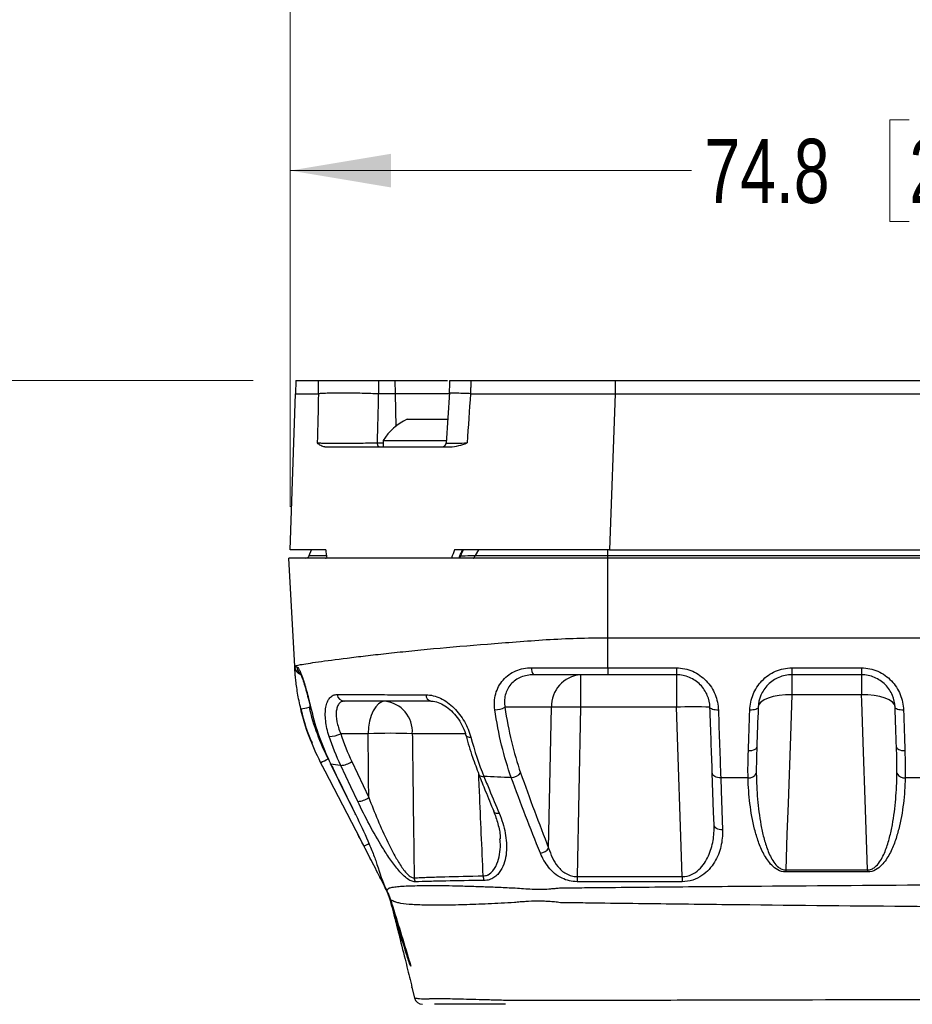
# Model space of a CAD drawing. Header units: millimetres. Extents: x 10 to 272, y 8 to 208.
# Tile 24 of 45: x 49 to 75, y 115 to 144. Entities that reach past the tile are written whole.
import ezdxf

# ---------------------------------------------------------------- set-up
doc = ezdxf.new("R2010")
doc.units = ezdxf.units.MM
doc.styles.add('SLDTEXTSTYLE0', font='TXT', dxfattribs={"width": 0.75})
doc.dimstyles.new('SLDDIMSTYLE2', dxfattribs={"dimtxt": 1.905, "dimasz": 3, "dimexe": 0, "dimexo": 0.0625, "dimgap": 0.47625, "dimtad": 0, "dimtih": 1, "dimtoh": 1, "dimdec": 1, "dimlfac": 2, "dimrnd": 1e-09, "dimzin": 12, "dimdsep": 46, "dimtxsty": 'SLDTEXTSTYLE0', "dimsah": 1, "dimcen": 0.09, "dimadec": 0, "dimazin": 3, "dimtfac": 1, "dimtdec": 1, "dimtofl": 0, "dimtmove": 0, "dimatfit": 3, "dimfxl": 1, "dimfrac": 2, "dimtolj": 1, "dimtzin": 12, "dimarcsym": 0})

# ---------------------------------------------------------------- blocks, each defined once
blk = doc.blocks.new('_D_2')
at = {"color": 7, "linetype": 'Continuous', "lineweight": 18}
for p, q in [((56.877, 130.009), (56.877, 149.669)), ((105.481, 104.774), (105.481, 149.669)), ((75.274, 148.006), (74.693, 148.006)), ((74.693, 148.006), (74.693, 144.982)), ((80.2, 148.006), (80.781, 148.006)), ((80.781, 148.006), (80.781, 144.982)), ((56.877, 146.494), (68.8, 146.494)), ((105.481, 146.494), (81.747, 146.494)), ((74.693, 144.982), (75.274, 144.982)), ((80.781, 144.982), (80.2, 144.982))]:
    blk.add_line(p, q, dxfattribs=at)
for points in [[(56.877, 146.494), (59.877, 145.994), (59.877, 146.994)], [(105.481, 146.494), (102.481, 146.994), (102.481, 145.994)]]:
    blk.add_solid(points, dxfattribs=at)
at = {"color": 7, "linetype": 'Continuous', "lineweight": 18, "char_height": 1.905, "attachment_point": 1, "style": 'SLDTEXTSTYLE0'}
for s, insert in [('97.2', (69.186, 147.438)), ('3.83', (75.274, 147.438))]:
    blk.add_mtext(s, dxfattribs=dict(at, insert=insert))
blk = doc.blocks.new('_D_3')
at = {"color": 7, "linetype": 'Continuous', "lineweight": 18}
for p, q in [((56.877, 130.009), (56.877, 143.171)), ((94.26, 130.009), (94.26, 143.171)), ((75.274, 141.508), (74.693, 141.508)), ((74.693, 141.508), (74.693, 138.484)), ((80.2, 141.508), (80.781, 141.508)), ((80.781, 141.508), (80.781, 138.484)), ((56.877, 139.996), (68.8, 139.996)), ((94.26, 139.996), (81.747, 139.996)), ((74.693, 138.484), (75.274, 138.484)), ((80.781, 138.484), (80.2, 138.484))]:
    blk.add_line(p, q, dxfattribs=at)
for points in [[(56.877, 139.996), (59.877, 139.496), (59.877, 140.496)], [(94.26, 139.996), (91.26, 140.496), (91.26, 139.496)]]:
    blk.add_solid(points, dxfattribs=at)
at = {"color": 7, "linetype": 'Continuous', "lineweight": 18, "char_height": 1.905, "attachment_point": 1, "style": 'SLDTEXTSTYLE0'}
for s, insert in [('74.8', (69.186, 140.939)), ('2.94', (75.274, 140.939))]:
    blk.add_mtext(s, dxfattribs=dict(at, insert=insert))
blk = doc.blocks.new('_D_4')
at = {"color": 7, "linetype": 'Continuous', "lineweight": 18}
for p, q in [((55.776, 133.764), (39.779, 133.764)), ((42.954, 133.764), (42.954, 114.626)), ((42.954, 114.24), (42.374, 114.24)), ((42.374, 114.24), (42.374, 111.215)), ((47.881, 114.24), (48.461, 114.24)), ((48.461, 114.24), (48.461, 111.215)), ((42.374, 111.215), (42.954, 111.215)), ((48.461, 111.215), (47.881, 111.215)), ((42.954, 88.229), (42.954, 110.828)), ((63.601, 88.229), (39.779, 88.229))]:
    blk.add_line(p, q, dxfattribs=at)
for points in [[(42.954, 133.764), (42.454, 130.764), (43.454, 130.764)], [(42.954, 88.229), (43.454, 91.229), (42.454, 91.229)]]:
    blk.add_solid(points, dxfattribs=at)
at = {"color": 7, "linetype": 'Continuous', "lineweight": 18, "char_height": 1.905, "attachment_point": 1, "style": 'SLDTEXTSTYLE0'}
for s, insert in [('91.1', (36.867, 113.671)), ('3.59', (42.954, 113.671))]:
    blk.add_mtext(s, dxfattribs=dict(at, insert=insert))

msp = doc.modelspace()

# ---------------------------------------------------------------- linework, layer by layer
at = {"color": 7, "linetype": 'Continuous', "lineweight": 25}
for p, q in [((57.046, 133.764), (57.039, 133.364)), ((59.501, 133.764), (59.99, 133.764)), ((59.99, 133.764), (59.995, 133.364)), ((59.99, 133.764), (61.555, 133.764)), ((66.533, 133.764), (66.533, 133.364)), ((66.533, 133.764), (84.604, 133.764)), ((56.877, 128.739), (57.039, 133.364)), ((57.718, 133.368), (57.717, 133.364)), ((59.995, 133.364), (59.498, 133.364)), ((61.625, 133.364), (59.995, 133.364)), ((59.995, 133.364), (60.016, 132.401)), ((61.608, 133.404), (61.514, 131.904)), ((62.236, 133.364), (62.235, 133.371)), ((66.533, 133.364), (66.371, 128.739)), ((66.533, 133.364), (84.604, 133.364)), ((60.356, 132.614), (61.565, 132.614)), ((59.463, 131.909), (59.643, 131.909)), ((59.643, 131.979), (59.643, 131.789)), ((59.643, 131.979), (61.526, 131.979)), ((57.913, 131.789), (61.633, 131.789)), ((57.934, 128.739), (56.877, 128.739)), ((57.448, 128.571), (57.509, 128.739)), ((66.371, 128.739), (61.761, 128.739)), ((62.478, 128.739), (62.371, 128.571)), ((66.318, 128.571), (66.318, 128.739)), ((66.371, 128.739), (84.765, 128.739)), ((57.013, 125.273), (56.844, 128.489)), ((66.318, 128.489), (56.844, 128.489)), ((57.448, 128.571), (57.958, 128.571)), ((62.371, 128.571), (66.318, 128.571)), ((66.318, 128.489), (66.318, 128.571)), ((66.318, 128.571), (84.818, 128.571)), ((66.318, 126.124), (66.318, 128.489)), ((84.818, 128.489), (66.318, 128.489)), ((66.318, 125.229), (66.318, 126.124)), ((66.318, 126.124), (84.818, 126.124)), ((66.318, 125.229), (66.318, 125.024)), ((66.318, 125.229), (68.353, 125.229)), ((68.353, 125.229), (68.353, 125.024)), ((71.784, 125.229), (73.853, 125.229)), ((71.784, 125.229), (71.784, 125.024)), ((73.853, 125.229), (73.853, 125.024)), ((65.509, 125.024), (65.509, 124.059)), ((68.353, 125.024), (66.318, 125.024)), ((68.353, 125.024), (68.353, 124.059)), ((73.853, 125.024), (71.784, 125.024)), ((71.784, 125.024), (71.784, 124.43)), ((73.853, 125.024), (73.853, 124.43)), ((73.853, 124.43), (71.784, 124.43)), ((57.482, 124.059), (57.439, 124.059)), ((64.643, 124.059), (63.261, 124.059)), ((64.559, 119.875), (64.643, 124.059)), ((65.509, 124.059), (65.407, 119.032)), ((68.353, 124.059), (65.509, 124.059)), ((68.528, 119.032), (68.353, 124.059)), ((59.195, 123.274), (58.38, 123.274)), ((62.066, 123.274), (60.508, 123.274)), ((58.007, 122.529), (58.08, 122.389)), ((57.901, 122.198), (57.785, 122.423)), ((58.71, 122.445), (59.215, 121.377)), ((62.483, 122.064), (62.484, 122.06)), ((70.484, 121.961), (69.67, 121.961)), ((75.984, 121.961), (75.153, 121.961)), ((65.407, 119.032), (65.407, 118.879)), ((65.407, 119.032), (68.528, 119.032)), ((68.528, 119.032), (68.528, 118.879)), ((71.602, 119.229), (71.602, 119.168)), ((71.602, 119.229), (74.034, 119.229)), ((74.034, 119.168), (71.602, 119.168)), ((74.034, 119.229), (74.034, 119.168)), ((59.723, 118.645), (59.659, 118.797)), ((68.528, 118.879), (65.407, 118.879)), ((59.941, 118.028), (60.168, 117.118)), ((60.023, 117.77), (59.95, 118.064)), ((60.497, 115.733), (60.573, 115.427)), ((60.575, 115.429), (60.571, 115.429))]:
    msp.add_line(p, q, dxfattribs=at)
at = {"color": 7, "linetype": 'Continuous', "lineweight": 25, "flags": 128}
for points in [[(57.717, 133.364), (57.718, 133.564), (57.719, 133.669), (57.72, 133.764)], [(59.501, 133.764), (59.501, 133.669), (59.5, 133.535), (59.499, 133.408), (59.498, 133.364)], [(61.617, 133.764), (61.615, 133.688), (61.607, 133.386)], [(62.248, 133.764), (62.242, 133.564), (62.241, 133.538), (62.237, 133.411), (62.236, 133.364)], [(59.463, 131.909), (59.465, 131.886), (59.47, 131.863), (59.477, 131.842), (59.487, 131.824), (59.499, 131.809), (59.512, 131.798), (59.526, 131.791), (59.541, 131.789)], [(62.319, 128.489), (62.327, 128.49), (62.335, 128.495), (62.343, 128.502), (62.351, 128.511), (62.357, 128.523), (62.363, 128.538), (62.367, 128.554), (62.371, 128.571)], [(71.784, 124.43), (71.591, 124.428), (71.405, 124.411), (71.233, 124.379), (71.082, 124.334), (70.958, 124.277), (70.865, 124.21), (70.806, 124.137), (70.785, 124.059)], [(71.784, 124.43), (71.741, 123.198), (71.671, 121.197), (71.639, 120.29), (71.602, 119.229)], [(74.852, 124.059), (74.83, 124.137), (74.772, 124.21), (74.679, 124.277), (74.554, 124.334), (74.403, 124.379), (74.232, 124.411), (74.046, 124.428), (73.853, 124.43)], [(74.034, 119.229), (73.972, 121.022), (73.902, 123.023), (73.859, 124.235), (73.853, 124.43)], [(59.695, 124.239), (59.6, 124.22), (59.508, 124.166), (59.423, 124.077), (59.348, 123.958), (59.286, 123.812), (59.238, 123.645), (59.208, 123.464), (59.195, 123.274)], [(69.602, 123.978), (69.553, 123.978), (69.507, 123.981), (69.464, 123.988), (69.426, 123.998), (69.395, 124.011), (69.372, 124.025), (69.357, 124.041), (69.352, 124.059)], [(70.785, 124.059), (70.779, 124.041), (70.765, 124.025), (70.741, 124.011), (70.71, 123.998), (70.673, 123.988), (70.63, 123.981), (70.583, 123.978), (70.535, 123.978)], [(75.102, 123.978), (75.053, 123.978), (75.007, 123.981), (74.964, 123.988), (74.926, 123.998), (74.895, 124.011), (74.872, 124.025), (74.857, 124.041), (74.852, 124.059)], [(62.102, 123.219), (62.103, 123.214), (62.115, 123.199), (62.136, 123.187), (62.165, 123.179), (62.202, 123.175), (62.244, 123.175)], [(70.744, 122.887), (70.738, 122.861), (70.723, 122.837), (70.7, 122.815), (70.669, 122.796), (70.631, 122.781), (70.588, 122.77), (70.542, 122.763), (70.494, 122.762)], [(75.143, 122.762), (75.095, 122.763), (75.048, 122.77), (75.005, 122.781), (74.968, 122.796), (74.937, 122.815), (74.913, 122.837), (74.899, 122.861), (74.893, 122.887)], [(59.067, 119.942), (58.838, 120.386), (57.92, 122.162), (57.785, 122.423)], [(58.088, 122.368), (58.079, 122.373), (58.076, 122.376)], [(58.886, 121.265), (58.681, 121.7), (58.381, 122.333)], [(62.484, 122.06), (62.484, 122.06), (62.498, 122.039), (62.521, 122.022), (62.553, 122.01), (62.591, 122.005), (62.634, 122.005)], [(69.67, 121.961), (69.622, 121.964), (69.575, 121.972), (69.533, 121.985), (69.495, 122.004), (69.464, 122.027), (69.44, 122.054), (69.426, 122.084), (69.42, 122.114)], [(69.474, 120.568), (69.461, 120.949), (69.42, 122.114)], [(69.67, 121.961), (69.683, 121.58), (69.724, 120.415)], [(58.828, 120.865), (58.819, 120.87), (58.817, 120.873)], [(62.925, 120.971), (62.927, 120.968), (62.943, 120.945), (62.968, 120.928), (63.001, 120.917), (63.042, 120.912), (63.087, 120.915)], [(69.724, 120.415), (69.676, 120.417), (69.629, 120.425), (69.587, 120.439), (69.549, 120.457), (69.518, 120.481), (69.495, 120.508), (69.48, 120.537), (69.474, 120.568)], [(59.903, 118.204), (59.9, 118.2), (59.9, 118.195)]]:
    msp.add_lwpolyline(points, dxfattribs=at)
at = {"color": 7, "linetype": 'Continuous', "lineweight": 25}
for centre, radius, start, end in [((61.068, 131.097), 1.676, 115.1629, 148.2537), ((61.389, 131.914), 0.125, 270.0422, 357.5388), ((57.331, 128.614), 0.125, 270, 340), ((57.925, 128.599), 0.11, 270.0555, 293.13), ((62.48, 125.558), 5.474, 182.9857, 183.1197), ((57.263, 125.274), 0.25, 183.1048, 253.1165), ((57.323, 125.273), 0.25, 183.2481, 231.8913), ((64.306, 125.191), 0.257, 170.6362, 220.6003), ((65.578, 124.091), 0.935, 94.22, 182.0087), ((58.5, 124.466), 0.228, 186.7658, 266.784), ((61.105, 124.422), 0.19, 177.9441, 254.956), ((56.954, 125.822), 1.829, 277.5975, 285.3766), ((59.596, 123.331), 0.914, 356.4291, 83.7519), ((62.966, 124.62), 0.635, 269.5499, 297.6999), ((65.076, 107.246), 16.818, 88.5256, 91.4744), ((68.852, 116.889), 7.187, 86.013, 93.987), ((58.035, 123.957), 0.765, 270.2418, 296.7929), ((59.852, 106.165), 17.121, 87.804, 92.196), ((57.045, 124.258), 1.979, 291.96, 299.0916), ((58.362, 122.927), 0.594, 271.8728, 305.8617), ((63.422, 122.362), 0.392, 273.9025, 320.6567), ((70.507, 122.209), 0.248, 264.559, 333.5442), ((75.13, 122.209), 0.248, 206.4559, 275.441), ((58.866, 121.861), 0.596, 271.9675, 305.8207), ((58.681, 120.976), 1.104, 290.4814, 299.1623), ((64.259, 120.095), 0.372, 278.5248, 323.8044), ((63.103, 119.061), 0.491, 181.0803, 197.3369), ((60.856, 119.007), 0.293, 182.3801, 206.6897), ((59.905, 118.152), 0.00403, 102.7505, 121.9015), ((60.41, 117.251), 0.25, 194.0116, 195.3898), ((60.434, 117.185), 0.275, 194.0296, 194.4321), ((60.814, 115.489), 0.25, 194.1266, 269.8157)]:
    msp.add_arc(centre, radius, start, end, dxfattribs=at)
for centre, major_axis, ratio, start_param, end_param in [((63.703, 51.987), (4.092, 285.891), 0.02608, 1.28252, 1.287843), ((64.416, 52.027), (4.807, 285.898), 0.022924, 1.282701, 1.288003), ((64.426, 72.698), (16.943, 275.474), 0.021952, 1.350077, 1.355519), ((66.12, 121.211), (-6.076, 26.117), 0.248775, 1.221118, 1.231082), ((66.313, 126.748), (9.174, 26.791), 0.174898, 1.556358, 1.565696)]:
    msp.add_ellipse(centre, major_axis=major_axis, ratio=ratio, start_param=start_param, end_param=end_param, dxfattribs=at)
for points, knots in [([(57.046, 133.764), (57.046, 133.764), (57.161, 133.764), (57.481, 133.764), (57.592, 133.764), (57.72, 133.764)], [5.4983961, 5.4983961, 5.4983961, 5.4983961, 5.7680309, 5.7680309, 5.8773769, 5.8773769, 5.8773769, 5.8773769]), ([(57.72, 133.764), (57.753, 133.764), (57.795, 133.764), (57.897, 133.764), (57.958, 133.764), (58.09, 133.764), (58.164, 133.764), (58.321, 133.764), (58.404, 133.764), (58.576, 133.764), (58.666, 133.764), (58.843, 133.764), (58.933, 133.764), (59.108, 133.764), (59.192, 133.764), (59.354, 133.764), (59.431, 133.764), (59.501, 133.764)], [0, 0, 0, 0, 0.125, 0.125, 0.25, 0.25, 0.375, 0.375, 0.5, 0.5, 0.625, 0.625, 0.75, 0.75, 0.875, 0.875, 1, 1, 1, 1]), ([(61.62, 133.764), (61.63, 133.764), (61.651, 133.764), (61.841, 133.764), (62.063, 133.764), (62.212, 133.764), (62.248, 133.764)], [0, 0, 0, 0, 0.2904492, 0.5962478, 0.9020707, 1, 1, 1, 1]), ([(62.248, 133.764), (62.696, 133.764), (63.163, 133.764), (64.574, 133.764), (65.553, 133.764), (66.533, 133.764)], [0.3166331, 0.3166331, 0.3166331, 0.3166331, 0.4754386, 0.4754386, 0.7847892, 0.7847892, 0.7847892, 0.7847892]), ([(59.498, 133.364), (59.427, 133.367), (59.352, 133.37), (59.191, 133.376), (59.105, 133.379), (58.931, 133.383), (58.842, 133.385), (58.664, 133.387), (58.576, 133.388), (58.404, 133.388), (58.32, 133.388), (58.164, 133.386), (58.09, 133.385), (57.956, 133.382), (57.897, 133.38), (57.794, 133.374), (57.751, 133.371), (57.718, 133.368)], [0, 0, 0, 0, 0.125, 0.125, 0.25, 0.25, 0.375, 0.375, 0.5, 0.5, 0.625, 0.625, 0.75, 0.75, 0.875, 0.875, 1, 1, 1, 1]), ([(62.235, 133.371), (62.19, 133.373), (62.033, 133.379), (61.811, 133.386), (61.634, 133.389), (61.621, 133.387), (61.614, 133.385)], [0, 0, 0, 0, 0.12244, 0.428919, 0.73541, 1, 1, 1, 1]), ([(57.686, 131.908), (57.719, 131.908), (57.763, 131.907), (57.866, 131.906), (57.925, 131.906), (58.059, 131.906), (58.132, 131.906), (58.288, 131.905), (58.373, 131.905), (58.544, 131.905), (58.631, 131.906), (58.81, 131.906), (58.899, 131.906), (59.072, 131.907), (59.158, 131.907), (59.318, 131.908), (59.393, 131.909), (59.463, 131.909)], [0, 0, 0, 0, 0.125, 0.125, 0.25, 0.25, 0.375, 0.375, 0.5, 0.5, 0.625, 0.625, 0.75, 0.75, 0.875, 0.875, 1, 1, 1, 1]), ([(57.913, 131.789), (57.87, 131.789), (57.83, 131.806), (57.755, 131.851), (57.72, 131.879), (57.686, 131.908)], [0, 0, 0, 0, 0.5, 0.5, 1, 1, 1, 1]), ([(61.528, 131.906), (61.524, 131.906), (61.507, 131.905), (61.609, 131.905), (61.819, 131.906), (62.033, 131.907), (62.138, 131.908)], [0, 0, 0, 0, 0.092045, 0.399892, 0.707463, 1, 1, 1, 1]), ([(61.633, 131.789), (61.717, 131.789), (61.802, 131.806), (61.97, 131.85), (62.054, 131.879), (62.138, 131.908)], [0, 0, 0, 0, 0.5, 0.5, 1, 1, 1, 1]), ([(61.891, 128.489), (61.913, 128.539), (61.935, 128.589), (61.958, 128.639), (61.973, 128.672), (61.988, 128.705), (62.003, 128.739)], [0.0000001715, 0.0000001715, 0.0000001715, 0.0000001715, 0.0003288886, 0.0003288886, 0.0003288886, 0.0005481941, 0.0005481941, 0.0005481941, 0.0005481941]), ([(61.926, 128.515), (61.934, 128.533), (61.967, 128.608), (62.002, 128.682), (62.028, 128.737)], [0, 0, 0, 0, 0.243717, 1, 1, 1, 1]), ([(61.925, 128.515), (61.922, 128.509), (61.915, 128.494), (61.9, 128.491), (61.891, 128.489)], [0, 0, 0, 0, 0.434665, 1, 1, 1, 1]), ([(61.944, 128.556), (61.949, 128.556), (62.015, 128.558), (62.173, 128.564), (62.325, 128.569), (62.371, 128.571)], [0, 0, 0, 0, 0.052144, 0.715397, 1, 1, 1, 1]), ([(57.013, 125.273), (57.012, 125.284), (57.072, 125.303), (57.249, 125.337), (57.322, 125.349), (57.5, 125.377), (57.603, 125.393), (57.952, 125.442), (58.238, 125.48), (58.745, 125.543), (58.928, 125.565), (59.315, 125.611), (59.518, 125.634), (59.946, 125.681), (60.17, 125.704), (60.639, 125.752), (60.885, 125.776), (61.648, 125.848), (62.183, 125.893), (63.021, 125.96), (63.306, 125.981), (63.89, 126.024), (64.189, 126.048), (64.789, 126.086), (65.092, 126.1), (65.702, 126.119), (66.01, 126.124), (66.318, 126.124)], [0, 0, 0, 0, 0.125, 0.125, 0.1875, 0.1875, 0.25, 0.25, 0.375, 0.375, 0.4375, 0.4375, 0.5, 0.5, 0.5625, 0.5625, 0.625, 0.625, 0.75, 0.75, 0.8125, 0.8125, 0.875, 0.875, 0.9375, 0.9375, 1, 1, 1, 1]), ([(57.195, 124.009), (57.157, 124.17), (57.125, 124.331), (57.087, 124.554), (57.077, 124.626), (57.058, 124.763), (57.05, 124.826), (57.038, 124.943), (57.033, 124.997), (57.025, 125.09), (57.022, 125.129), (57.018, 125.194), (57.016, 125.219), (57.014, 125.252), (57.014, 125.26), (57.014, 125.26)], [0, 0, 0, 0, 0.25, 0.25, 0.375, 0.375, 0.5, 0.5, 0.625, 0.625, 0.75, 0.75, 0.875, 0.875, 1, 1, 1, 1]), ([(57.074, 125.259), (57.083, 125.259), (57.094, 125.252), (57.12, 125.223), (57.134, 125.2), (57.165, 125.141), (57.181, 125.104), (57.217, 125.016), (57.236, 124.964), (57.275, 124.848), (57.296, 124.784), (57.337, 124.645), (57.358, 124.571), (57.4, 124.417), (57.422, 124.335), (57.463, 124.172), (57.483, 124.09), (57.502, 124.007)], [0, 0, 0, 0, 0.125, 0.125, 0.25, 0.25, 0.375, 0.375, 0.5, 0.5, 0.625, 0.625, 0.75, 0.75, 0.875, 0.875, 1, 1, 1, 1]), ([(62.961, 123.986), (62.949, 124.066), (62.946, 124.145), (62.954, 124.304), (62.967, 124.383), (63.028, 124.609), (63.103, 124.751), (63.256, 124.926), (63.315, 124.98), (63.442, 125.071), (63.51, 125.109), (63.656, 125.171), (63.733, 125.195), (63.89, 125.225), (63.971, 125.233), (64.053, 125.233)], [0, 0, 0, 0, 0.125, 0.125, 0.25, 0.25, 0.5, 0.5, 0.625, 0.625, 0.75, 0.75, 0.875, 0.875, 1, 1, 1, 1]), ([(64.053, 125.233), (64.424, 125.232), (64.801, 125.23), (65.556, 125.229), (65.936, 125.229), (66.318, 125.229)], [0, 0, 0, 0, 0.5, 0.5, 1, 1, 1, 1]), ([(68.353, 125.229), (68.521, 125.229), (68.687, 125.193), (68.914, 125.094), (68.988, 125.052), (69.123, 124.957), (69.184, 124.904), (69.298, 124.785), (69.349, 124.72), (69.436, 124.584), (69.473, 124.513), (69.534, 124.364), (69.557, 124.287), (69.59, 124.133), (69.599, 124.056), (69.602, 123.978)], [0, 0, 0, 0, 0.25, 0.25, 0.375, 0.375, 0.5, 0.5, 0.625, 0.625, 0.75, 0.75, 0.875, 0.875, 1, 1, 1, 1]), ([(70.535, 123.978), (70.537, 124.056), (70.547, 124.134), (70.58, 124.289), (70.603, 124.365), (70.694, 124.587), (70.783, 124.727), (70.953, 124.904), (71.016, 124.959), (71.151, 125.054), (71.223, 125.094), (71.375, 125.16), (71.455, 125.186), (71.617, 125.22), (71.7, 125.229), (71.784, 125.229)], [0, 0, 0, 0, 0.125, 0.125, 0.25, 0.25, 0.5, 0.5, 0.625, 0.625, 0.75, 0.75, 0.875, 0.875, 1, 1, 1, 1]), ([(73.853, 125.229), (74.021, 125.229), (74.187, 125.193), (74.414, 125.094), (74.488, 125.052), (74.623, 124.957), (74.684, 124.904), (74.798, 124.785), (74.849, 124.72), (74.936, 124.584), (74.973, 124.513), (75.034, 124.364), (75.057, 124.287), (75.09, 124.133), (75.099, 124.056), (75.102, 123.978)], [0, 0, 0, 0, 0.25, 0.25, 0.375, 0.375, 0.5, 0.5, 0.625, 0.625, 0.75, 0.75, 0.875, 0.875, 1, 1, 1, 1]), ([(57.165, 125.089), (57.164, 125.091), (57.161, 125.095), (57.185, 125.054), (57.225, 124.959), (57.281, 124.8), (57.347, 124.584), (57.415, 124.33), (57.465, 124.131), (57.489, 124.026), (57.493, 124.009)], [0, 0, 0, 0, 0.071507, 0.180545, 0.315764, 0.473012, 0.63585, 0.801437, 0.969107, 1, 1, 1, 1]), ([(64.111, 125.024), (64.046, 125.024), (63.982, 125.018), (63.857, 124.995), (63.795, 124.977), (63.679, 124.929), (63.625, 124.899), (63.524, 124.828), (63.477, 124.787), (63.356, 124.65), (63.299, 124.539), (63.255, 124.363), (63.247, 124.302), (63.244, 124.18), (63.25, 124.12), (63.261, 124.059)], [0, 0, 0, 0, 0.125, 0.125, 0.25, 0.25, 0.375, 0.375, 0.5, 0.5, 0.75, 0.75, 0.875, 0.875, 1, 1, 1, 1]), ([(66.318, 125.024), (65.945, 125.024), (65.575, 125.024), (64.839, 125.024), (64.474, 125.024), (64.111, 125.024)], [0, 0, 0, 0, 0.5, 0.5, 1, 1, 1, 1]), ([(69.352, 124.059), (69.348, 124.179), (69.322, 124.298), (69.249, 124.471), (69.219, 124.527), (69.149, 124.632), (69.108, 124.682), (69.017, 124.774), (68.967, 124.816), (68.859, 124.889), (68.8, 124.921), (68.618, 124.997), (68.486, 125.024), (68.353, 125.024)], [0, 0, 0, 0, 0.25, 0.25, 0.375, 0.375, 0.5, 0.5, 0.625, 0.625, 0.75, 0.75, 1, 1, 1, 1]), ([(71.784, 125.024), (71.717, 125.024), (71.652, 125.017), (71.523, 124.991), (71.459, 124.972), (71.337, 124.921), (71.28, 124.89), (71.171, 124.817), (71.12, 124.775), (70.984, 124.638), (70.912, 124.529), (70.815, 124.3), (70.789, 124.179), (70.785, 124.059)], [0, 0, 0, 0, 0.125, 0.125, 0.25, 0.25, 0.375, 0.375, 0.5, 0.5, 0.75, 0.75, 1, 1, 1, 1]), ([(74.852, 124.059), (74.848, 124.179), (74.822, 124.298), (74.749, 124.471), (74.719, 124.527), (74.649, 124.632), (74.608, 124.682), (74.517, 124.774), (74.467, 124.816), (74.359, 124.889), (74.3, 124.921), (74.118, 124.997), (73.986, 125.024), (73.853, 125.024)], [0, 0, 0, 0, 0.25, 0.25, 0.375, 0.375, 0.5, 0.5, 0.625, 0.625, 0.75, 0.75, 1, 1, 1, 1]), ([(58.038, 123.191), (58.012, 123.271), (57.99, 123.35), (57.955, 123.506), (57.942, 123.584), (57.917, 123.805), (57.919, 123.944), (57.951, 124.12), (57.967, 124.173), (58.007, 124.267), (58.031, 124.307), (58.088, 124.373), (58.121, 124.398), (58.192, 124.431), (58.231, 124.44), (58.273, 124.439)], [0, 0, 0, 0, 0.125, 0.125, 0.25, 0.25, 0.5, 0.5, 0.625, 0.625, 0.75, 0.75, 0.875, 0.875, 1, 1, 1, 1]), ([(58.273, 124.439), (58.601, 124.438), (58.987, 124.436), (59.648, 124.434), (59.883, 124.433), (60.381, 124.431), (60.643, 124.43), (60.915, 124.429)], [0, 0, 0, 0, 0.5, 0.5, 0.75, 0.75, 1, 1, 1, 1]), ([(60.915, 124.429), (60.986, 124.429), (61.059, 124.42), (61.203, 124.385), (61.275, 124.359), (61.417, 124.291), (61.488, 124.249), (61.621, 124.154), (61.685, 124.1), (61.806, 123.98), (61.862, 123.915), (61.965, 123.779), (62.012, 123.708), (62.139, 123.485), (62.202, 123.331), (62.244, 123.175)], [0, 0, 0, 0, 0.125, 0.125, 0.25, 0.25, 0.375, 0.375, 0.5, 0.5, 0.625, 0.625, 0.75, 0.75, 1, 1, 1, 1]), ([(57.531, 122.996), (57.501, 123.062), (57.352, 123.388), (57.264, 123.737), (57.194, 124.014)], [0, 0, 0, 0, 0.2021053, 1, 1, 1, 1]), ([(57.195, 124.011), (57.264, 123.738), (57.351, 123.392), (57.499, 123.069), (57.53, 123.001)], [0, 0, 0, 0, 0.790711, 1, 1, 1, 1]), ([(57.785, 122.423), (57.655, 122.675), (57.54, 122.934), (57.343, 123.464), (57.261, 123.734), (57.195, 124.009)], [0, 0, 0, 0, 0.5, 0.5, 1, 1, 1, 1]), ([(57.502, 124.007), (57.569, 123.721), (57.652, 123.439), (57.848, 122.892), (57.96, 122.626), (58.088, 122.368)], [0, 0, 0, 0, 0.5, 0.5, 1, 1, 1, 1]), ([(58.487, 124.239), (58.454, 124.239), (58.424, 124.232), (58.37, 124.205), (58.345, 124.185), (58.305, 124.133), (58.289, 124.102), (58.264, 124.028), (58.255, 123.986), (58.241, 123.85), (58.248, 123.743), (58.281, 123.573), (58.296, 123.514), (58.333, 123.394), (58.355, 123.334), (58.38, 123.274)], [0, 0, 0, 0, 0.125, 0.125, 0.25, 0.25, 0.375, 0.375, 0.5, 0.5, 0.75, 0.75, 0.875, 0.875, 1, 1, 1, 1]), ([(61.056, 124.239), (60.791, 124.239), (60.537, 124.239), (60.052, 124.239), (59.824, 124.239), (59.181, 124.239), (58.806, 124.239), (58.487, 124.239)], [0, 0, 0, 0, 0.25, 0.25, 0.5, 0.5, 1, 1, 1, 1]), ([(61.068, 124.236), (61.075, 124.237), (61.136, 124.244), (61.277, 124.207), (61.478, 124.115), (61.676, 123.958), (61.85, 123.759), (61.989, 123.528), (62.072, 123.341), (62.094, 123.238), (62.098, 123.218)], [0, 0, 0, 0, 0.018528, 0.163504, 0.317578, 0.471819, 0.628087, 0.789001, 0.958991, 1, 1, 1, 1]), ([(63.449, 121.97), (63.34, 122.275), (63.243, 122.599), (63.08, 123.272), (63.013, 123.622), (62.961, 123.986)], [0, 0, 0, 0, 0.5, 0.5, 1, 1, 1, 1]), ([(63.261, 124.059), (63.311, 123.706), (63.375, 123.367), (63.53, 122.719), (63.621, 122.408), (63.726, 122.113)], [0, 0, 0, 0, 0.5, 0.5, 1, 1, 1, 1]), ([(69.602, 123.978), (69.614, 123.61), (69.626, 123.254), (69.649, 122.581), (69.66, 122.262), (69.67, 121.961)], [0, 0, 0, 0, 0.5, 0.5, 1, 1, 1, 1]), ([(59.215, 121.377), (59.214, 121.43), (59.214, 121.483), (59.213, 121.536), (59.207, 122.115), (59.201, 122.694), (59.195, 123.274)], [0.001183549, 0.001183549, 0.001183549, 0.001183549, 0.001500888, 0.001500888, 0.001500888, 0.004980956, 0.004980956, 0.004980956, 0.004980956]), ([(60.508, 123.274), (60.515, 122.694), (60.522, 122.115), (60.53, 121.536), (60.541, 120.688), (60.552, 119.841), (60.564, 118.994)], [0.001932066, 0.001932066, 0.001932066, 0.001932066, 0.005411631, 0.005411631, 0.005411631, 0.010498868, 0.010498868, 0.010498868, 0.010498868]), ([(62.104, 123.219), (62.104, 123.219), (62.16, 122.997), (62.282, 122.602), (62.423, 122.235), (62.488, 122.066)], [0, 0, 0, 0, 0.001855, 0.540066, 1, 1, 1, 1]), ([(58.076, 122.376), (58.167, 122.191), (58.414, 121.69), (58.661, 121.189), (58.816, 120.873)], [0, 0, 0, 0, 0.368979, 1, 1, 1, 1]), ([(58.088, 122.368), (58.16, 122.222), (58.232, 122.075), (58.304, 121.929), (58.479, 121.575), (58.654, 121.22), (58.828, 120.865)], [0, 0, 0, 0, 0.001, 0.001, 0.001, 0.003428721, 0.003428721, 0.003428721, 0.003428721]), ([(62.613, 119.052), (62.576, 119.887), (62.532, 120.898), (62.488, 121.909), (62.481, 122.085)], [0, 0, 0, 0, 0.826286, 1, 1, 1, 1]), ([(62.485, 122.061), (62.548, 121.9), (62.694, 121.534), (62.844, 121.175), (62.928, 120.972)], [0, 0, 0, 0, 0.437506, 1, 1, 1, 1]), ([(63.449, 121.97), (63.312, 121.976), (63.175, 121.981), (62.903, 121.993), (62.767, 121.999), (62.634, 122.005)], [0, 0, 0, 0, 0.5, 0.5, 1, 1, 1, 1]), ([(62.634, 122.005), (62.689, 121.871), (62.744, 121.738), (62.799, 121.604), (62.894, 121.373), (62.99, 121.143), (63.087, 120.915)], [0, 0, 0, 0, 0.001000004, 0.001000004, 0.001000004, 0.00273034, 0.00273034, 0.00273034, 0.00273034]), ([(64.314, 119.727), (64.163, 120.092), (64.017, 120.463), (63.729, 121.212), (63.588, 121.59), (63.449, 121.97)], [0, 0, 0, 0, 0.5, 0.5, 1, 1, 1, 1]), ([(63.726, 122.113), (63.861, 121.734), (63.997, 121.357), (64.274, 120.61), (64.415, 120.24), (64.559, 119.875)], [0, 0, 0, 0, 0.5, 0.5, 1, 1, 1, 1]), ([(71.602, 119.168), (71.517, 119.168), (71.435, 119.194), (71.299, 119.267), (71.241, 119.315), (71.139, 119.417), (71.096, 119.472), (71.017, 119.584), (70.983, 119.642), (70.887, 119.82), (70.836, 119.942), (70.747, 120.188), (70.71, 120.313), (70.614, 120.69), (70.57, 120.943), (70.508, 121.451), (70.49, 121.706), (70.484, 121.961)], [0, 0, 0, 0, 0.0625, 0.0625, 0.125, 0.125, 0.1875, 0.1875, 0.25, 0.25, 0.375, 0.375, 0.5, 0.5, 0.75, 0.75, 1, 1, 1, 1]), ([(70.729, 122.098), (70.733, 121.842), (70.744, 121.587), (70.787, 121.077), (70.819, 120.822), (70.889, 120.442), (70.916, 120.316), (70.982, 120.065), (71.02, 119.941), (71.115, 119.696), (71.17, 119.576), (71.288, 119.408), (71.333, 119.354), (71.418, 119.287), (71.449, 119.267), (71.522, 119.237), (71.561, 119.228), (71.602, 119.229)], [0, 0, 0, 0, 0.25, 0.25, 0.5, 0.5, 0.625, 0.625, 0.75, 0.75, 0.875, 0.875, 0.9375, 0.9375, 0.96875, 0.96875, 1, 1, 1, 1]), ([(74.034, 119.229), (74.075, 119.228), (74.116, 119.237), (74.188, 119.267), (74.219, 119.287), (74.306, 119.356), (74.35, 119.41), (74.429, 119.522), (74.462, 119.581), (74.521, 119.7), (74.547, 119.76), (74.617, 119.943), (74.656, 120.068), (74.721, 120.318), (74.748, 120.444), (74.818, 120.823), (74.849, 121.077), (74.892, 121.587), (74.904, 121.842), (74.907, 122.098)], [0, 0, 0, 0, 0.03125, 0.03125, 0.0625, 0.0625, 0.125, 0.125, 0.1875, 0.1875, 0.25, 0.25, 0.375, 0.375, 0.5, 0.5, 0.75, 0.75, 1, 1, 1, 1]), ([(75.153, 121.961), (75.146, 121.706), (75.129, 121.452), (75.067, 120.946), (75.024, 120.694), (74.928, 120.319), (74.892, 120.194), (74.803, 119.947), (74.752, 119.825), (74.657, 119.647), (74.622, 119.589), (74.544, 119.476), (74.5, 119.42), (74.399, 119.317), (74.34, 119.269), (74.202, 119.194), (74.12, 119.168), (74.034, 119.168)], [0, 0, 0, 0, 0.25, 0.25, 0.5, 0.5, 0.625, 0.625, 0.75, 0.75, 0.8125, 0.8125, 0.875, 0.875, 0.9375, 0.9375, 1, 1, 1, 1]), ([(59.215, 121.377), (59.298, 121.156), (59.387, 120.935), (59.573, 120.495), (59.671, 120.276), (59.829, 119.949), (59.884, 119.841), (60, 119.625), (60.06, 119.52), (60.156, 119.367), (60.189, 119.317), (60.258, 119.223), (60.294, 119.177), (60.37, 119.095), (60.409, 119.058), (60.489, 119.006), (60.529, 118.992), (60.564, 118.994)], [0, 0, 0, 0, 0.25, 0.25, 0.5, 0.5, 0.625, 0.625, 0.75, 0.75, 0.8125, 0.8125, 0.875, 0.875, 0.9375, 0.9375, 1, 1, 1, 1]), ([(60.595, 118.875), (60.556, 118.874), (60.514, 118.884), (60.426, 118.923), (60.38, 118.952), (60.29, 119.023), (60.246, 119.064), (60.159, 119.152), (60.117, 119.199), (59.993, 119.346), (59.914, 119.453), (59.763, 119.671), (59.691, 119.783), (59.483, 120.119), (59.355, 120.346), (59.111, 120.803), (58.995, 121.033), (58.886, 121.265)], [0, 0, 0, 0, 0.0625, 0.0625, 0.125, 0.125, 0.1875, 0.1875, 0.25, 0.25, 0.375, 0.375, 0.5, 0.5, 0.75, 0.75, 1, 1, 1, 1]), ([(58.828, 120.865), (58.958, 120.601), (59.08, 120.341), (59.244, 119.963), (59.296, 119.837), (59.388, 119.601), (59.428, 119.489), (59.458, 119.392)], [0, 0, 0, 0, 0.5, 0.5, 0.75, 0.75, 1, 1, 1, 1]), ([(63.087, 120.915), (63.171, 120.717), (63.231, 120.521), (63.287, 120.228), (63.299, 120.13), (63.311, 119.935), (63.31, 119.837), (63.291, 119.647), (63.274, 119.555), (63.22, 119.375), (63.182, 119.287), (63.106, 119.169), (63.077, 119.131), (63.011, 119.062), (62.974, 119.03), (62.892, 118.976), (62.845, 118.954), (62.745, 118.923), (62.692, 118.915), (62.635, 118.915)], [0, 0, 0, 0, 0.25, 0.25, 0.375, 0.375, 0.5, 0.5, 0.625, 0.625, 0.75, 0.75, 0.8125, 0.8125, 0.875, 0.875, 0.9375, 0.9375, 1, 1, 1, 1]), ([(62.925, 120.969), (62.97, 120.846), (63.062, 120.593), (63.118, 120.317), (63.115, 120.173), (63.115, 120.153)], [0, 0, 0, 0, 0.448122, 0.921688, 1, 1, 1, 1]), ([(68.528, 119.032), (68.625, 119.032), (68.72, 119.054), (68.888, 119.128), (68.962, 119.18), (69.152, 119.356), (69.241, 119.498), (69.373, 119.79), (69.417, 119.944), (69.47, 120.254), (69.479, 120.411), (69.474, 120.568)], [0, 0, 0, 0, 0.125, 0.125, 0.25, 0.25, 0.5, 0.5, 0.75, 0.75, 1, 1, 1, 1]), ([(59.632, 118.849), (59.554, 119), (59.389, 119.32), (59.125, 119.829), (58.944, 120.181), (58.856, 120.35)], [0, 0, 0, 0, 0.316582, 0.671198, 1, 1, 1, 1]), ([(69.724, 120.415), (69.729, 120.251), (69.714, 120.088), (69.657, 119.847), (69.632, 119.766), (69.569, 119.61), (69.531, 119.534), (69.441, 119.386), (69.388, 119.314), (69.264, 119.179), (69.195, 119.117), (69.033, 119.008), (68.942, 118.962), (68.743, 118.897), (68.637, 118.879), (68.528, 118.879)], [0, 0, 0, 0, 0.25, 0.25, 0.375, 0.375, 0.5, 0.5, 0.625, 0.625, 0.75, 0.75, 0.875, 0.875, 1, 1, 1, 1]), ([(59.676, 118.765), (59.575, 118.959), (59.474, 119.155), (59.271, 119.548), (59.169, 119.744), (59.067, 119.942)], [0, 0, 0, 0, 0.5, 0.5, 1, 1, 1, 1]), ([(62.613, 119.052), (62.657, 119.057), (62.708, 119.062), (62.811, 119.11), (62.943, 119.227), (63.09, 119.556), (63.142, 119.89), (63.116, 120.122), (63.113, 120.152)], [0, 0, 0, 0, 0.092581, 0.109622, 0.252715, 0.491987, 0.932883, 1, 1, 1, 1]), ([(64.959, 118.983), (64.876, 119.022), (64.801, 119.071), (64.668, 119.182), (64.61, 119.244), (64.453, 119.439), (64.375, 119.58), (64.314, 119.727)], [0, 0, 0, 0, 0.25, 0.25, 0.5, 0.5, 1, 1, 1, 1]), ([(64.559, 119.875), (64.589, 119.779), (64.625, 119.684), (64.714, 119.5), (64.768, 119.41), (64.9, 119.246), (64.98, 119.172), (65.126, 119.092), (65.18, 119.07), (65.291, 119.04), (65.348, 119.032), (65.407, 119.032)], [0, 0, 0, 0, 0.25, 0.25, 0.5, 0.5, 0.75, 0.75, 0.875, 0.875, 1, 1, 1, 1]), ([(60.564, 118.994), (60.693, 119.001), (60.835, 119.006), (61.14, 119.018), (61.305, 119.023), (61.821, 119.037), (62.2, 119.046), (62.613, 119.052)], [0, 0, 0, 0, 0.25, 0.25, 0.5, 0.5, 1, 1, 1, 1]), ([(59.721, 118.68), (59.726, 118.671), (59.73, 118.666), (59.739, 118.655), (59.746, 118.647), (59.754, 118.641), (59.757, 118.641), (59.764, 118.64), (59.766, 118.64), (59.77, 118.641), (59.771, 118.643), (59.775, 118.649), (59.779, 118.652), (59.785, 118.657), (59.788, 118.659), (59.791, 118.665), (59.792, 118.669), (59.798, 118.677), (59.804, 118.68), (59.816, 118.687), (59.823, 118.691), (59.86, 118.706), (59.899, 118.713), (59.994, 118.727), (60.05, 118.733), (60.176, 118.744), (60.246, 118.748), (60.403, 118.756), (60.489, 118.759), (60.676, 118.764), (60.777, 118.765), (60.991, 118.767), (61.105, 118.767), (61.345, 118.765), (61.471, 118.764), (61.734, 118.76), (61.871, 118.756), (62.153, 118.749), (62.3, 118.745), (62.599, 118.735), (62.751, 118.729), (63.063, 118.717), (63.222, 118.71), (63.465, 118.698), (63.547, 118.694), (63.712, 118.684), (63.795, 118.676), (63.961, 118.666), (64.044, 118.66), (64.21, 118.653), (64.294, 118.653), (64.46, 118.658), (64.543, 118.663), (64.668, 118.674), (64.71, 118.678), (64.793, 118.687), (64.835, 118.691), (64.877, 118.695)], [0, 0, 0, 0, 0.015625, 0.015625, 0.03125, 0.03125, 0.046875, 0.046875, 0.054688, 0.054688, 0.0625, 0.0625, 0.078125, 0.078125, 0.085938, 0.085938, 0.09375, 0.09375, 0.109375, 0.109375, 0.125, 0.125, 0.1875, 0.1875, 0.25, 0.25, 0.3125, 0.3125, 0.375, 0.375, 0.4375, 0.4375, 0.5, 0.5, 0.5625, 0.5625, 0.625, 0.625, 0.6875, 0.6875, 0.75, 0.75, 0.8125, 0.8125, 0.84375, 0.84375, 0.875, 0.875, 0.90625, 0.90625, 0.9375, 0.9375, 0.96875, 0.96875, 0.984375, 0.984375, 1, 1, 1, 1]), ([(62.635, 118.915), (62.224, 118.912), (61.848, 118.907), (61.333, 118.896), (61.169, 118.892), (60.865, 118.884), (60.724, 118.88), (60.595, 118.875)], [0, 0, 0, 0, 0.5, 0.5, 0.75, 0.75, 1, 1, 1, 1]), ([(64.877, 118.695), (64.905, 118.695), (64.932, 118.696), (64.988, 118.696), (65.071, 118.697), (65.266, 118.699), (65.655, 118.703), (66.433, 118.711), (67.99, 118.727), (69.324, 118.738), (71.992, 118.76), (73.771, 118.773), (77.328, 118.795), (79.107, 118.804), (81.775, 118.815), (82.665, 118.818), (83.999, 118.822), (84.666, 118.824), (85.444, 118.826), (85.778, 118.827), (86, 118.827), (86.111, 118.829), (86.222, 118.826)], [0, 0, 0, 0, 0.003906, 0.003906, 0.007812, 0.015625, 0.03125, 0.0625, 0.125, 0.25, 0.25, 0.5, 0.5, 0.75, 0.75, 0.875, 0.875, 0.9375, 0.96875, 0.984375, 0.984375, 1, 1, 1, 1]), ([(65.407, 118.879), (65.328, 118.879), (65.25, 118.889), (65.098, 118.924), (65.026, 118.951), (64.959, 118.983)], [0, 0, 0, 0, 0.5, 0.5, 1, 1, 1, 1]), ([(59.721, 118.68), (59.735, 118.65), (59.749, 118.619), (59.779, 118.553), (59.794, 118.519), (59.838, 118.411), (59.867, 118.332), (59.894, 118.243)], [0, 0, 0, 0, 0.25, 0.25, 0.5, 0.5, 1, 1, 1, 1]), ([(63.543, 118.263), (63.276, 118.243), (63.017, 118.231), (62.516, 118.209), (62.274, 118.199), (61.816, 118.186), (61.6, 118.18), (61.199, 118.179), (61.015, 118.18), (60.768, 118.187), (60.689, 118.191), (60.544, 118.198), (60.477, 118.202), (60.291, 118.218), (60.187, 118.23), (60.062, 118.256), (60.026, 118.266), (59.988, 118.28), (59.98, 118.284), (59.966, 118.291), (59.962, 118.289), (59.949, 118.298), (59.942, 118.303), (59.93, 118.311), (59.926, 118.309), (59.921, 118.309), (59.918, 118.31), (59.913, 118.316), (59.91, 118.319), (59.905, 118.322), (59.903, 118.323), (59.9, 118.322), (59.899, 118.32), (59.897, 118.318), (59.896, 118.317), (59.893, 118.319), (59.89, 118.323), (59.883, 118.33), (59.883, 118.326), (59.884, 118.311), (59.884, 118.306), (59.882, 118.305), (59.881, 118.306), (59.878, 118.311), (59.878, 118.312), (59.877, 118.311), (59.878, 118.309), (59.88, 118.298), (59.883, 118.286), (59.887, 118.272), (59.889, 118.267), (59.891, 118.259), (59.892, 118.254), (59.893, 118.251)], [0, 0, 0, 0, 0.125, 0.125, 0.25, 0.25, 0.375, 0.375, 0.5, 0.5, 0.5625, 0.5625, 0.625, 0.625, 0.75, 0.75, 0.8125, 0.8125, 0.828125, 0.828125, 0.84375, 0.84375, 0.859375, 0.859375, 0.875, 0.875, 0.882812, 0.882812, 0.890625, 0.890625, 0.898437, 0.898437, 0.90625, 0.90625, 0.914062, 0.914062, 0.921875, 0.921875, 0.9375, 0.9375, 0.953125, 0.953125, 0.960937, 0.960937, 0.964844, 0.964844, 0.96875, 0.96875, 0.984375, 0.984375, 0.992187, 0.992187, 1, 1, 1, 1]), ([(59.894, 118.243), (59.982, 117.959), (60.07, 117.674), (60.157, 117.388), (60.245, 117.101), (60.332, 116.813), (60.419, 116.525)], [0, 0, 0, 0, 0.002605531, 0.002605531, 0.002605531, 0.005211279, 0.005211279, 0.005211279, 0.005211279]), ([(60.167, 117.273), (60.164, 117.282), (60.074, 117.574), (59.986, 117.889), (59.9, 118.195)], [0, 0, 0, 0, 0.028977, 1, 1, 1, 1]), ([(59.901, 118.176), (59.947, 118.005), (59.993, 117.834), (60.062, 117.578), (60.085, 117.494), (60.12, 117.368), (60.131, 117.326), (60.148, 117.265), (60.153, 117.245), (60.161, 117.217), (60.163, 117.208), (60.167, 117.192), (60.169, 117.185), (60.169, 117.185)], [0, 0, 0, 0, 0.5, 0.5, 0.75, 0.75, 0.875, 0.875, 0.9375, 0.9375, 0.96875, 0.96875, 1, 1, 1, 1]), ([(60.168, 117.116), (60.168, 117.116), (60.168, 117.116), (60.168, 117.116), (60.168, 117.117), (60.168, 117.117), (60.168, 117.118), (60.168, 117.119), (60.167, 117.12), (60.167, 117.121), (60.166, 117.124), (60.166, 117.127), (60.165, 117.13), (60.164, 117.134), (60.163, 117.137), (60.162, 117.14), (60.161, 117.145), (60.16, 117.149), (60.159, 117.154), (60.157, 117.161), (60.155, 117.168), (60.153, 117.175), (60.15, 117.186), (60.148, 117.196), (60.145, 117.207), (60.141, 117.222), (60.137, 117.238), (60.133, 117.253), (60.127, 117.276), (60.121, 117.299), (60.115, 117.323), (60.106, 117.357), (60.097, 117.392), (60.089, 117.426), (60.075, 117.478), (60.062, 117.529), (60.049, 117.581), (60.029, 117.657), (60.01, 117.734), (59.99, 117.811), (59.961, 117.926), (59.932, 118.041), (59.903, 118.155)], [0, 0, 0, 0, 0.000004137, 0.000004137, 0.000004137, 0.000013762, 0.000013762, 0.000013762, 0.000023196, 0.000023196, 0.000023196, 0.000046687, 0.000046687, 0.000046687, 0.000068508, 0.000068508, 0.000068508, 0.000099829, 0.000099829, 0.000099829, 0.00014537, 0.00014537, 0.00014537, 0.00021216, 0.00021216, 0.00021216, 0.000310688, 0.000310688, 0.000310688, 0.000456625, 0.000456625, 0.000456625, 0.000673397, 0.000673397, 0.000673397, 0.000996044, 0.000996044, 0.000996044, 0.001476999, 0.001476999, 0.001476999, 0.002194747, 0.002194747, 0.002194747, 0.002194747]), ([(59.903, 118.147), (59.968, 117.884), (60.099, 117.357), (60.255, 116.73), (60.37, 116.268), (60.433, 116.011), (60.474, 115.842), (60.485, 115.797), (60.487, 115.787)], [0, 0, 0, 0, 0.314265, 0.630563, 0.760118, 0.891684, 0.97419, 1, 1, 1, 1]), ([(59.904, 118.156), (59.933, 118.041), (59.962, 117.927), (59.991, 117.812), (60.01, 117.735), (60.03, 117.658), (60.05, 117.582), (60.063, 117.53), (60.076, 117.479), (60.089, 117.427), (60.098, 117.393), (60.106, 117.358), (60.115, 117.324), (60.121, 117.301), (60.127, 117.278), (60.133, 117.255), (60.137, 117.239), (60.141, 117.224), (60.145, 117.208), (60.147, 117.198), (60.15, 117.187), (60.153, 117.177), (60.155, 117.17), (60.156, 117.163), (60.158, 117.156), (60.159, 117.151), (60.161, 117.146), (60.162, 117.142), (60.163, 117.138), (60.163, 117.135), (60.164, 117.132), (60.165, 117.129), (60.166, 117.126), (60.167, 117.123), (60.167, 117.122), (60.167, 117.121), (60.167, 117.12), (60.168, 117.12), (60.168, 117.119), (60.168, 117.119), (60.168, 117.119), (60.168, 117.118), (60.168, 117.118), (60.168, 117.118), (60.168, 117.118), (60.168, 117.118)], [0, 0, 0, 0, 0.000709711, 0.000709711, 0.000709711, 0.001185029, 0.001185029, 0.001185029, 0.001503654, 0.001503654, 0.001503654, 0.001717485, 0.001717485, 0.001717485, 0.001861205, 0.001861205, 0.001861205, 0.001957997, 0.001957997, 0.001957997, 0.002023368, 0.002023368, 0.002023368, 0.002067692, 0.002067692, 0.002067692, 0.002097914, 0.002097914, 0.002097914, 0.002118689, 0.002118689, 0.002118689, 0.002140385, 0.002140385, 0.002140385, 0.002148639, 0.002148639, 0.002148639, 0.002153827, 0.002153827, 0.002153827, 0.002156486, 0.002156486, 0.002156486, 0.002159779, 0.002159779, 0.002159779, 0.002159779]), ([(64.908, 118.256), (64.879, 118.26), (64.85, 118.263), (64.793, 118.271), (64.764, 118.275), (64.706, 118.281), (64.678, 118.283), (64.62, 118.287), (64.592, 118.289), (64.506, 118.295), (64.449, 118.298), (64.334, 118.302), (64.277, 118.302), (64.106, 118.299), (63.992, 118.296), (63.823, 118.284), (63.766, 118.281), (63.654, 118.273), (63.599, 118.267), (63.543, 118.263)], [0, 0, 0, 0, 0.0625, 0.0625, 0.125, 0.125, 0.1875, 0.1875, 0.25, 0.25, 0.375, 0.375, 0.5, 0.5, 0.75, 0.75, 0.875, 0.875, 1, 1, 1, 1]), ([(86.098, 118.08), (82.566, 118.089), (79.035, 118.11), (73.737, 118.155), (71.971, 118.172), (69.322, 118.201), (68.439, 118.211), (67.115, 118.227), (66.453, 118.236), (65.68, 118.246), (65.294, 118.251), (65.101, 118.254), (65.018, 118.255), (64.963, 118.256), (64.935, 118.256), (64.908, 118.256)], [0, 0, 0, 0, 0.5, 0.5, 0.75, 0.75, 0.875, 0.875, 0.9375, 0.96875, 0.984375, 0.992187, 0.996094, 0.996094, 1, 1, 1, 1]), ([(60.419, 116.525), (60.421, 116.519), (60.435, 116.472), (60.454, 116.409), (60.464, 116.366), (60.459, 116.37), (60.435, 116.432), (60.385, 116.577), (60.292, 116.862), (60.218, 117.106), (60.167, 117.273)], [0, 0, 0, 0, 0.015317, 0.13336, 0.203153, 0.278641, 0.353952, 0.508504, 0.661519, 1, 1, 1, 1]), ([(60.417, 116.53), (60.423, 116.51), (60.437, 116.464), (60.449, 116.424), (60.454, 116.404), (60.453, 116.406), (60.453, 116.406)], [0, 0, 0, 0, 0.31954, 0.743412, 0.97557, 1, 1, 1, 1]), ([(60.487, 115.787), (60.49, 115.777), (60.496, 115.749), (60.497, 115.745), (60.498, 115.742)], [0, 0, 0, 0, 0.365294, 1, 1, 1, 1]), ([(60.498, 115.742), (60.498, 115.737), (60.498, 115.731), (60.498, 115.733), (60.498, 115.733)], [0, 0, 0, 0, 0.762164, 1, 1, 1, 1]), ([(60.578, 115.428), (60.591, 115.427), (60.617, 115.424), (60.782, 115.399), (60.951, 115.404), (61.007, 115.405)], [0, 0, 0, 0, 0.375761, 0.791943, 1, 1, 1, 1]), ([(61.007, 115.405), (61.017, 115.406), (61.039, 115.408), (61.111, 115.41), (61.159, 115.41), (61.277, 115.411), (61.347, 115.411), (61.509, 115.409), (61.601, 115.407), (61.802, 115.403), (61.912, 115.401), (62.144, 115.395), (62.267, 115.391), (62.525, 115.384), (62.66, 115.38), (62.865, 115.375), (62.933, 115.373), (63.073, 115.369), (63.144, 115.368), (63.214, 115.366)], [0, 0, 0, 0, 0.125, 0.125, 0.25, 0.25, 0.375, 0.375, 0.5, 0.5, 0.625, 0.625, 0.75, 0.75, 0.875, 0.875, 0.9375, 0.9375, 1, 1, 1, 1]), ([(63.274, 115.239), (63.138, 115.239), (63.002, 115.239), (62.855, 115.239), (62.724, 115.239), (62.598, 115.239), (62.461, 115.239), (62.34, 115.239), (62.223, 115.239), (62.099, 115.239), (61.991, 115.239), (61.891, 115.239), (61.785, 115.239), (61.694, 115.239), (61.612, 115.239), (61.521, 115.239), (61.45, 115.239), (61.39, 115.239), (61.324, 115.239), (61.277, 115.239), (61.241, 115.239), (61.202, 115.239), (61.18, 115.239), (61.171, 115.239)], [0, 0, 0, 0, 0.125, 0.125, 0.14, 0.25, 0.25, 0.28, 0.375, 0.375, 0.42, 0.5, 0.5, 0.56, 0.625, 0.625, 0.706667, 0.75, 0.75, 0.853333, 0.875, 0.875, 1, 1, 1, 1]), ([(63.214, 115.366), (63.278, 115.365), (63.341, 115.365), (63.469, 115.364), (63.533, 115.364), (63.724, 115.363), (63.852, 115.363), (64.234, 115.362), (64.489, 115.362), (65.254, 115.361), (65.765, 115.361), (67.295, 115.364), (68.316, 115.367), (71.378, 115.374), (73.42, 115.378), (77.504, 115.385), (79.547, 115.387), (82.61, 115.389), (83.632, 115.39), (85.164, 115.39), (85.675, 115.391), (86.441, 115.393), (86.696, 115.393), (87.079, 115.395), (87.207, 115.395), (87.462, 115.397), (87.59, 115.397), (87.717, 115.4)], [0, 0, 0, 0, 0.007812, 0.007812, 0.015625, 0.015625, 0.03125, 0.03125, 0.0625, 0.0625, 0.125, 0.125, 0.25, 0.25, 0.5, 0.5, 0.75, 0.75, 0.875, 0.875, 0.9375, 0.9375, 0.96875, 0.96875, 0.984375, 0.984375, 1, 1, 1, 1])]:
    msp.add_open_spline(points, degree=3, knots=knots, dxfattribs=at)
for points in [[(57.039, 133.364), (57.039, 133.364), (57.154, 133.364), (57.382, 133.364)], [(57.382, 133.364), (57.475, 133.364), (57.587, 133.364), (57.717, 133.364)], [(59.498, 133.364), (59.498, 133.364), (59.498, 133.364), (59.498, 133.364)], [(62.236, 133.364), (62.687, 133.364), (63.157, 133.364), (63.639, 133.364)], [(63.639, 133.364), (64.573, 133.364), (65.552, 133.364), (66.533, 133.364)], [(57.014, 125.26), (57.014, 125.26), (57.034, 125.26), (57.074, 125.259)], [(57.188, 124.042), (57.19, 124.031), (57.193, 124.021), (57.195, 124.011)], [(57.439, 124.059), (57.566, 123.526), (57.755, 123.016), (58.007, 122.529)], [(69.42, 122.114), (69.41, 122.406), (69.388, 123.022), (69.364, 123.702), (69.352, 124.059)], [(70.494, 122.762), (70.507, 123.147), (70.52, 123.554), (70.535, 123.978)], [(70.785, 124.059), (70.77, 123.649), (70.757, 123.258), (70.744, 122.887)], [(74.893, 122.887), (74.88, 123.258), (74.866, 123.649), (74.852, 124.059)], [(75.102, 123.978), (75.116, 123.554), (75.13, 123.147), (75.143, 122.762)], [(58.381, 122.333), (58.25, 122.61), (58.136, 122.896), (58.038, 123.191)], [(58.38, 123.274), (58.474, 122.989), (58.584, 122.713), (58.71, 122.445)], [(62.244, 123.175), (62.356, 122.764), (62.486, 122.372), (62.634, 122.005)], [(70.744, 122.887), (70.734, 122.614), (70.726, 122.351), (70.729, 122.098)], [(74.907, 122.098), (74.91, 122.351), (74.902, 122.614), (74.893, 122.887)], [(70.484, 121.961), (70.477, 122.215), (70.484, 122.481), (70.494, 122.762)], [(75.143, 122.762), (75.152, 122.481), (75.159, 122.215), (75.153, 121.961)], [(58.381, 122.333), (58.267, 122.346), (58.169, 122.358), (58.088, 122.368)], [(59.458, 119.392), (59.541, 119.122), (59.627, 118.873), (59.721, 118.68)], [(59.657, 118.801), (59.764, 118.593), (59.846, 118.376), (59.903, 118.147)], [(59.903, 118.147), (59.846, 118.376), (59.764, 118.593), (59.657, 118.801)], [(59.9, 118.195), (59.844, 118.394), (59.77, 118.583), (59.676, 118.765)], [(59.893, 118.251), (59.894, 118.248), (59.894, 118.246), (59.894, 118.243)], [(59.9, 118.195), (59.901, 118.188), (59.901, 118.182), (59.901, 118.176)], [(59.903, 118.155), (59.903, 118.152), (59.903, 118.149), (59.903, 118.147)], [(60.168, 117.118), (60.168, 117.138), (60.168, 117.162), (60.168, 117.191)], [(60.169, 117.185), (60.169, 117.158), (60.168, 117.135), (60.168, 117.116)]]:
    msp.add_open_spline(points, degree=3, dxfattribs=at)

# ---------------------------------------------------------------- dimensions: what is measured, and where the dimension line sits
at = {"color": 7, "linetype": 'Continuous', "lineweight": 18}
for base, p2, picture, middle in [((105.481, 146.494), (105.481, 103.504), '_D_2', (75.274, 146.494)), ((94.26, 139.996), (94.26, 128.739), '_D_3', (75.274, 139.996))]:
    dim = msp.add_linear_dim(base=base, p1=(56.877, 128.739), p2=p2, dimstyle='SLDDIMSTYLE2', dxfattribs=at)
    dim.commit()
    dim.dimension.update_dxf_attribs({"geometry": picture, "text_midpoint": middle, "dimtype": 160})
dim = msp.add_linear_dim(base=(42.954, 133.764), p1=(64.871, 88.229), p2=(57.046, 133.764), angle=90, dimstyle='SLDDIMSTYLE2', dxfattribs=at)
dim.commit()
dim.dimension.update_dxf_attribs({"geometry": '_D_4', "text_midpoint": (42.954, 112.727), "dimtype": 160})

doc.saveas('drawing.dxf')
